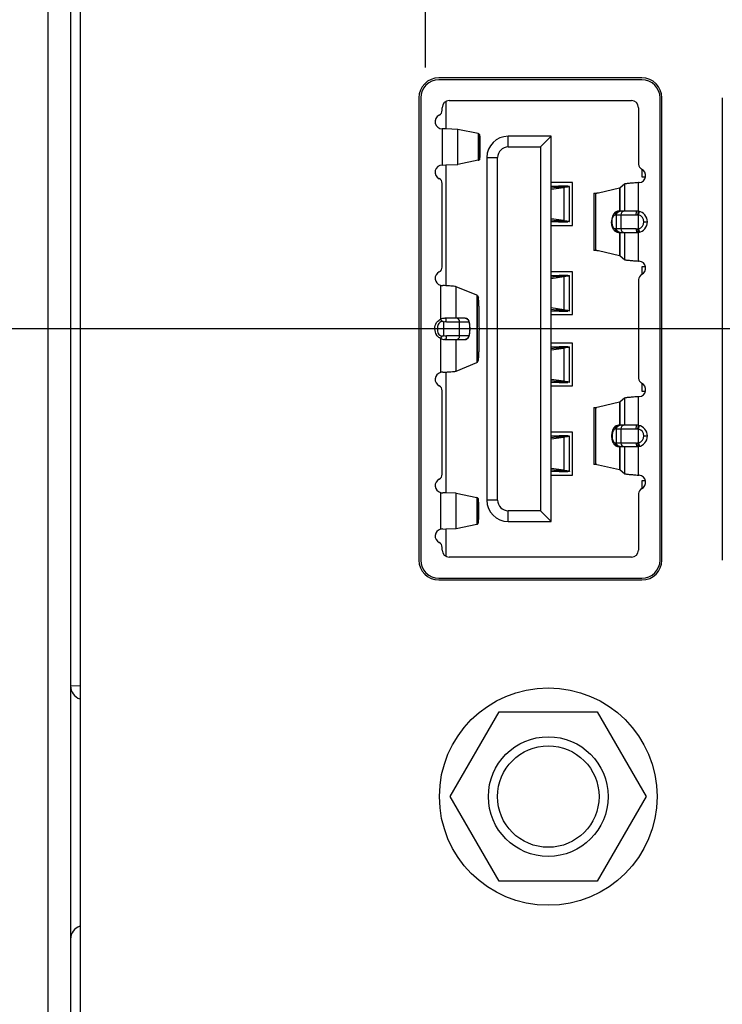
# Model space of a CAD drawing. Header units: inches. Extents: x 0 to 34, y 0 to 22.
# Tile 20 of 121: x 15.5 to 16.3, y 8.4 to 9.5. Entities that reach past the tile are written whole.
import ezdxf

# ---------------------------------------------------------------- set-up
doc = ezdxf.new("R2010")
doc.units = ezdxf.units.IN
doc.header["$LTSCALE"] = 1.87
doc.header["$MEASUREMENT"] = 0
doc.layers.get('0').update_dxf_attribs({"linetype": 'CONTINUOUS'})
doc.layers.add('DIMENSIONS', color=7, linetype='CONTINUOUS')
doc.styles.get("Standard").update_dxf_attribs({"font": 'txt', "width": 0.8})
doc.dimstyles.new('DIMSTYLE_1', dxfattribs={"dimtxt": 0.125, "dimasz": 0.18, "dimexe": 0.125, "dimexo": 0.0625, "dimgap": 0.0625, "dimtad": 0, "dimtih": 1, "dimtoh": 1, "dimdec": 3, "dimzin": 4, "dimdsep": 46, "dimtxsty": 'STANDARD', "dimblk": '_FILLED', "dimblk1": '_FILLED', "dimblk2": '_FILLED', "dimcen": 0.09, "dimadec": 0, "dimazin": 0, "dimtp": 0.001, "dimtm": 0.001, "dimtfac": 1, "dimtdec": 3, "dimtofl": 0, "dimtmove": 0, "dimatfit": 3, "dimldrblk": '_FILLED', "dimfxl": 1, "dimtolj": 1, "dimtzin": 4, "dimarcsym": 0})

# ---------------------------------------------------------------- blocks, each defined once
blk = doc.blocks.new('_FILLED')
at = {"color": 0, "linetype": 'BYBLOCK'}
blk.add_solid([(0, 0), (-1, 0.1736), (-1, -0.1736)], dxfattribs=at)
blk = doc.blocks.new('*D15')
at = {"layer": 'DIMENSIONS', "color": 2, "linetype": 'CONTINUOUS'}
for p, q in [((16.9737, 10.3833), (14.8136, 10.3833)), ((14.9386, 10.3833), (14.9386, 10.0567)), ((14.9386, 9.1833), (14.9386, 9.6192)), ((16.9897, 9.1833), (14.8136, 9.1833))]:
    blk.add_line(p, q, dxfattribs=at)
at = {"layer": 'DIMENSIONS', "color": 2, "linetype": 'CONTINUOUS', "xscale": 0.18, "yscale": 0.18, "zscale": 0.18}
for p, rotation in [((14.9386, 10.3833), 90), ((14.9386, 9.1833), 270)]:
    blk.add_blockref('_FILLED', p, dxfattribs=dict(at, rotation=rotation))
at = {"layer": 'DIMENSIONS', "color": 2, "linetype": 'CONTINUOUS', "insert": (14.8386, 9.9942), "char_height": 0.125, "width": 0.7, "attachment_point": 2, "line_spacing_factor": 0.9}
blk.add_mtext('1.200\\P[30.48]', dxfattribs=at)
blk = doc.blocks.new('*D16')
at = {"layer": 'DIMENSIONS', "color": 2, "linetype": 'CONTINUOUS'}
for p, q in [((16.9737, 9.1833), (14.8136, 9.1833)), ((14.9386, 9.1833), (14.9386, 8.6159)), ((14.9386, 7.7985), (14.9386, 8.1784)), ((16.9737, 7.7985), (14.8136, 7.7985))]:
    blk.add_line(p, q, dxfattribs=at)
at = {"layer": 'DIMENSIONS', "color": 2, "linetype": 'CONTINUOUS', "xscale": 0.18, "yscale": 0.18, "zscale": 0.18}
for p, rotation in [((14.9386, 9.1833), 90), ((14.9386, 7.7985), 270)]:
    blk.add_blockref('_FILLED', p, dxfattribs=dict(at, rotation=rotation))
at = {"layer": 'DIMENSIONS', "color": 2, "linetype": 'CONTINUOUS', "insert": (14.8386, 8.5534), "char_height": 0.125, "width": 0.7, "attachment_point": 2, "line_spacing_factor": 0.9}
blk.add_mtext('1.385\\P[35.18]', dxfattribs=at)

msp = doc.modelspace()

# ---------------------------------------------------------------- linework, layer by layer
at = {"color": 7, "linetype": 'CONTINUOUS'}
for p, q in [((15.5634, 10.595), (15.5634, 5.1091)), ((15.5886, 10.595), (15.5886, 5.1091)), ((15.5991, 10.595), (15.5991, 5.109)), ((16.2187, 9.4603), (15.9947, 9.4603)), ((16.2187, 9.4583), (15.9947, 9.4583)), ((15.9727, 9.4383), (15.9727, 8.9283)), ((15.9747, 9.4383), (15.9747, 8.9283)), ((16.0024, 9.4341), (16.0024, 9.404)), ((16.0063, 9.4353), (16.2071, 9.4353)), ((16.2387, 8.9283), (16.2387, 9.4383)), ((16.2407, 8.9283), (16.2407, 9.4383)), ((16.3074, 9.4383), (16.3074, 8.9283)), ((15.9985, 9.4245), (15.9985, 9.4274)), ((16.215, 9.4274), (16.215, 9.3651)), ((15.9985, 9.4041), (15.9985, 9.3641)), ((16.0024, 9.404), (15.9985, 9.4041)), ((16.0158, 9.4034), (16.0024, 9.404)), ((16.0158, 9.3648), (16.0158, 9.4034)), ((16.0382, 9.3988), (16.0158, 9.4034)), ((16.0382, 9.3988), (16.0382, 9.3694)), ((16.0388, 9.3987), (16.0382, 9.3988)), ((16.0388, 9.3696), (16.0388, 9.3987)), ((16.0399, 9.3973), (16.0388, 9.3987)), ((16.0713, 9.3841), (16.0713, 9.3959)), ((16.1185, 9.3959), (16.0713, 9.3959)), ((16.1067, 9.3841), (16.1185, 9.3959)), ((16.1185, 8.9707), (16.1185, 9.3959)), ((16.0713, 9.3841), (16.1067, 9.3841)), ((16.1067, 9.3841), (16.1067, 8.9826)), ((16.0382, 9.3694), (16.0158, 9.3648)), ((16.0382, 9.3694), (16.0388, 9.3696)), ((16.0399, 9.371), (16.0388, 9.3696)), ((16.0477, 9.3723), (16.0477, 8.9944)), ((16.0477, 9.3723), (16.0595, 9.3723)), ((16.0595, 8.9944), (16.0595, 9.3723)), ((15.9985, 9.3641), (16.0024, 9.3642)), ((16.0024, 9.3642), (16.0158, 9.3648)), ((16.0024, 9.3642), (16.0024, 9.231)), ((16.2189, 9.3507), (16.2189, 9.3593)), ((15.9985, 9.2516), (15.9985, 9.3438)), ((16.1422, 9.3448), (16.1185, 9.3448)), ((16.1422, 9.2975), (16.1422, 9.3448)), ((16.215, 9.3131), (16.215, 9.3448)), ((16.2157, 9.3448), (16.215, 9.3448)), ((16.2225, 9.3507), (16.2189, 9.3507)), ((16.1185, 9.3408), (16.1362, 9.3408)), ((16.1185, 9.3375), (16.1325, 9.3394)), ((16.1241, 9.3394), (16.1185, 9.3386)), ((16.1325, 9.3394), (16.1241, 9.3394)), ((16.1275, 9.3408), (16.1275, 9.34)), ((16.1369, 9.3408), (16.1275, 9.3408)), ((16.1289, 9.3406), (16.1275, 9.3408)), ((16.1286, 9.3404), (16.1289, 9.3406)), ((16.1384, 9.3404), (16.1286, 9.3404)), ((16.1325, 9.3394), (16.1325, 9.3029)), ((16.1369, 9.3408), (16.1362, 9.3408)), ((16.1369, 9.3408), (16.1387, 9.3406)), ((16.1387, 9.3406), (16.1384, 9.3404)), ((16.1387, 9.3017), (16.1387, 9.3406)), ((16.1655, 9.333), (16.1655, 9.27)), ((16.1655, 9.333), (16.1689, 9.333)), ((16.168, 9.27), (16.168, 9.333)), ((16.1709, 9.3332), (16.1689, 9.333)), ((16.1939, 9.3385), (16.1709, 9.3332)), ((16.1948, 9.3389), (16.1939, 9.3385)), ((16.1939, 9.3385), (16.1939, 9.3133)), ((16.1994, 9.343), (16.1948, 9.3389)), ((16.1948, 9.3133), (16.1948, 9.3389)), ((16.1994, 9.343), (16.1994, 9.3133)), ((16.213, 9.3133), (16.1929, 9.3133)), ((16.2142, 9.3092), (16.2149, 9.3128)), ((16.2149, 9.3128), (16.215, 9.3131)), ((16.215, 9.3091), (16.216, 9.3129)), ((16.1325, 9.3029), (16.1185, 9.3048)), ((16.1185, 9.3037), (16.1241, 9.3029)), ((16.1362, 9.3015), (16.1185, 9.3015)), ((16.1241, 9.3029), (16.1325, 9.3029)), ((16.1275, 9.3023), (16.1275, 9.3015)), ((16.1275, 9.3015), (16.1289, 9.3017)), ((16.1275, 9.3015), (16.1369, 9.3015)), ((16.1387, 9.3017), (16.1369, 9.3015)), ((16.1858, 9.3015), (16.1853, 9.3015)), ((16.1857, 9.2978), (16.1853, 9.3015)), ((16.1895, 9.3093), (16.2125, 9.3093)), ((16.1904, 9.3093), (16.1904, 9.2936)), ((16.1908, 9.2936), (16.1908, 9.3093)), ((16.1955, 9.3093), (16.1955, 9.2936)), ((16.2125, 9.3093), (16.2142, 9.3092)), ((16.215, 9.2938), (16.215, 9.3091)), ((16.2209, 9.3015), (16.2248, 9.3015)), ((16.1185, 9.2975), (16.1422, 9.2975)), ((16.2125, 9.2936), (16.1895, 9.2936)), ((16.193, 9.2896), (16.213, 9.2896)), ((16.1939, 9.2896), (16.1939, 9.2644)), ((16.1948, 9.264), (16.1948, 9.2896)), ((16.1994, 9.2896), (16.1994, 9.2599)), ((16.2147, 9.2909), (16.2142, 9.2937)), ((16.215, 9.2898), (16.2147, 9.2909)), ((16.215, 9.2938), (16.216, 9.29)), ((16.215, 9.2581), (16.215, 9.2898)), ((16.1689, 9.27), (16.1655, 9.27)), ((16.1689, 9.27), (16.1709, 9.2697)), ((16.1709, 9.2697), (16.1939, 9.2644)), ((16.1939, 9.2644), (16.1948, 9.264)), ((16.1948, 9.264), (16.1994, 9.2599)), ((16.215, 9.2581), (16.2157, 9.2581)), ((16.1422, 9.2463), (16.1185, 9.2463)), ((16.1422, 9.1991), (16.1422, 9.2463)), ((16.2189, 9.2436), (16.2189, 9.2522)), ((16.2189, 9.2522), (16.2225, 9.2522)), ((16.1185, 9.2424), (16.1362, 9.2424)), ((16.1185, 9.239), (16.1325, 9.241)), ((16.1241, 9.241), (16.1185, 9.2402)), ((16.1325, 9.241), (16.1241, 9.241)), ((16.1268, 9.2424), (16.1275, 9.2424)), ((16.1275, 9.2424), (16.1275, 9.2416)), ((16.1369, 9.2424), (16.1275, 9.2424)), ((16.1289, 9.2422), (16.1275, 9.2424)), ((16.1286, 9.2419), (16.1289, 9.2422)), ((16.1384, 9.2419), (16.1286, 9.2419)), ((16.1325, 9.241), (16.1325, 9.2045)), ((16.1369, 9.2424), (16.1362, 9.2424)), ((16.1369, 9.2424), (16.1387, 9.2422)), ((16.1387, 9.2422), (16.1384, 9.2419)), ((16.1387, 9.2033), (16.1387, 9.2422)), ((16.215, 9.2378), (16.215, 9.1289)), ((15.9965, 9.2315), (15.9965, 9.1939)), ((16.0138, 9.1952), (16.0138, 9.2299)), ((16.0367, 9.2206), (16.0138, 9.2299)), ((16.0367, 9.2206), (16.0367, 9.1461)), ((16.0373, 9.2202), (16.0367, 9.2206)), ((16.0373, 9.1465), (16.0373, 9.2202)), ((16.0373, 9.2202), (16.0383, 9.2178)), ((16.1325, 9.2045), (16.1185, 9.2064)), ((16.1185, 9.2052), (16.1241, 9.2045)), ((16.1362, 9.203), (16.1185, 9.203)), ((16.1241, 9.2045), (16.1325, 9.2045)), ((16.1275, 9.203), (16.1268, 9.203)), ((16.1275, 9.2038), (16.1275, 9.203)), ((16.1275, 9.203), (16.1289, 9.2033)), ((16.1275, 9.203), (16.1369, 9.203)), ((16.1387, 9.2033), (16.1369, 9.203)), ((15.9955, 9.1933), (15.9965, 9.1939)), ((16.001, 9.1951), (16.0018, 9.1952)), ((16.0236, 9.1952), (16.0018, 9.1952)), ((16.0236, 9.1952), (16.0252, 9.1948)), ((16.0256, 9.1947), (16.0236, 9.1951)), ((16.1185, 9.1991), (16.1422, 9.1991)), ((15.9932, 9.1833), (15.99, 9.1833)), ((15.9999, 9.1908), (15.9999, 9.1759)), ((16.003, 9.1912), (16.0275, 9.1912)), ((16.0177, 9.1755), (16.0177, 9.1912)), ((16.0292, 9.1833), (16.029, 9.1873)), ((16.029, 9.1789), (16.0292, 9.1833)), ((16.0291, 9.1833), (16.0292, 9.1833)), ((15.9965, 9.1728), (15.9955, 9.1734)), ((15.9965, 9.1728), (15.9965, 9.1352)), ((16.0018, 9.1715), (16.001, 9.1716)), ((16.0018, 9.1715), (16.0236, 9.1715)), ((16.0275, 9.1755), (16.003, 9.1755)), ((16.0138, 9.1368), (16.0138, 9.1715)), ((16.0237, 9.1715), (16.0236, 9.1715)), ((16.0285, 9.1763), (16.029, 9.1789)), ((16.1422, 9.1676), (16.1185, 9.1676)), ((16.1185, 9.1637), (16.1362, 9.1637)), ((16.1185, 9.1603), (16.1325, 9.1622)), ((16.1241, 9.1622), (16.1185, 9.1615)), ((16.1325, 9.1622), (16.1241, 9.1622)), ((16.1268, 9.1637), (16.1275, 9.1637)), ((16.1275, 9.1637), (16.1275, 9.1629)), ((16.1369, 9.1637), (16.1275, 9.1637)), ((16.1289, 9.1634), (16.1275, 9.1637)), ((16.1286, 9.1632), (16.1289, 9.1634)), ((16.1384, 9.1632), (16.1286, 9.1632)), ((16.1325, 9.1622), (16.1325, 9.1257)), ((16.1369, 9.1637), (16.1362, 9.1637)), ((16.1369, 9.1637), (16.1387, 9.1634)), ((16.1387, 9.1634), (16.1384, 9.1632)), ((16.1387, 9.1245), (16.1387, 9.1634)), ((16.1422, 9.1204), (16.1422, 9.1676)), ((16.0373, 9.1465), (16.0383, 9.1489)), ((16.0138, 9.1368), (16.0367, 9.1461)), ((16.0367, 9.1461), (16.0373, 9.1465)), ((16.0024, 9.1357), (16.0024, 9.0025)), ((16.1325, 9.1257), (16.1185, 9.1276)), ((16.1185, 9.1265), (16.1241, 9.1257)), ((16.1362, 9.1243), (16.1185, 9.1243)), ((16.1185, 9.1204), (16.1422, 9.1204)), ((16.1241, 9.1257), (16.1325, 9.1257)), ((16.1275, 9.1243), (16.1268, 9.1243)), ((16.1275, 9.1251), (16.1275, 9.1243)), ((16.1275, 9.1243), (16.1289, 9.1245)), ((16.1275, 9.1243), (16.1369, 9.1243)), ((16.1387, 9.1245), (16.1369, 9.1243)), ((16.2189, 9.1144), (16.2189, 9.1231)), ((15.9985, 9.0229), (15.9985, 9.1151)), ((16.1994, 9.1068), (16.1948, 9.1027)), ((16.1994, 9.1068), (16.1994, 9.077)), ((16.215, 9.0769), (16.215, 9.1085)), ((16.2157, 9.1085), (16.215, 9.1085)), ((16.2225, 9.1144), (16.2189, 9.1144)), ((16.1655, 9.0967), (16.1655, 9.0337)), ((16.1655, 9.0967), (16.1689, 9.0967)), ((16.168, 9.0337), (16.168, 9.0967)), ((16.1709, 9.097), (16.1689, 9.0967)), ((16.1939, 9.1023), (16.1709, 9.097)), ((16.1948, 9.1027), (16.1939, 9.1023)), ((16.1939, 9.1023), (16.1939, 9.077)), ((16.1948, 9.077), (16.1948, 9.1027)), ((16.1895, 9.0731), (16.2125, 9.0731)), ((16.1904, 9.0731), (16.1904, 9.0574)), ((16.1908, 9.0574), (16.1908, 9.0731)), ((16.213, 9.077), (16.1929, 9.077)), ((16.1955, 9.0731), (16.1955, 9.0574)), ((16.2125, 9.0731), (16.2142, 9.073)), ((16.2142, 9.073), (16.2149, 9.0766)), ((16.2149, 9.0766), (16.215, 9.0769)), ((16.215, 9.0729), (16.216, 9.0767)), ((16.215, 9.0576), (16.215, 9.0729)), ((16.1422, 9.0692), (16.1185, 9.0692)), ((16.1185, 9.0652), (16.1362, 9.0652)), ((16.1185, 9.0619), (16.1325, 9.0638)), ((16.1241, 9.0638), (16.1185, 9.063)), ((16.1325, 9.0638), (16.1241, 9.0638)), ((16.1268, 9.0652), (16.1275, 9.0652)), ((16.1275, 9.0652), (16.1275, 9.0644)), ((16.1369, 9.0652), (16.1275, 9.0652)), ((16.1289, 9.065), (16.1275, 9.0652)), ((16.1286, 9.0648), (16.1289, 9.065)), ((16.1384, 9.0648), (16.1286, 9.0648)), ((16.1325, 9.0638), (16.1325, 9.0273)), ((16.1369, 9.0652), (16.1362, 9.0652)), ((16.1369, 9.0652), (16.1387, 9.065)), ((16.1387, 9.065), (16.1384, 9.0648)), ((16.1387, 9.0261), (16.1387, 9.065)), ((16.1422, 9.0219), (16.1422, 9.0692)), ((16.1858, 9.0652), (16.1853, 9.0652)), ((16.1853, 9.0652), (16.1857, 9.0614)), ((16.2209, 9.0652), (16.2248, 9.0652)), ((16.2125, 9.0574), (16.1895, 9.0574)), ((16.193, 9.0534), (16.213, 9.0534)), ((16.1939, 9.0534), (16.1939, 9.0282)), ((16.1948, 9.0277), (16.1948, 9.0534)), ((16.1994, 9.0534), (16.1994, 9.0236)), ((16.2147, 9.0547), (16.2142, 9.0575)), ((16.215, 9.0536), (16.2147, 9.0547)), ((16.215, 9.0576), (16.216, 9.0538)), ((16.215, 9.0219), (16.215, 9.0536)), ((16.1325, 9.0273), (16.1185, 9.0292)), ((16.1689, 9.0337), (16.1655, 9.0337)), ((16.1689, 9.0337), (16.1709, 9.0335)), ((16.1709, 9.0335), (16.1939, 9.0282)), ((16.1185, 9.0281), (16.1241, 9.0273)), ((16.1362, 9.0259), (16.1185, 9.0259)), ((16.1185, 9.0219), (16.1422, 9.0219)), ((16.1241, 9.0273), (16.1325, 9.0273)), ((16.1275, 9.0259), (16.1268, 9.0259)), ((16.1275, 9.0267), (16.1275, 9.0259)), ((16.1275, 9.0259), (16.1289, 9.0261)), ((16.1275, 9.0259), (16.1369, 9.0259)), ((16.1387, 9.0261), (16.1369, 9.0259)), ((16.1939, 9.0282), (16.1948, 9.0277)), ((16.1948, 9.0277), (16.1994, 9.0236)), ((16.215, 9.0219), (16.2157, 9.0219)), ((16.2189, 9.0073), (16.2189, 9.016)), ((16.2189, 9.016), (16.2225, 9.016)), ((15.9965, 9.0028), (15.9965, 8.9623)), ((16.0025, 9.0025), (15.9992, 9.0026)), ((16.0138, 9.0019), (16.0025, 9.0025)), ((16.0138, 8.9632), (16.0138, 9.0019)), ((16.0138, 9.0019), (16.0367, 8.9972)), ((16.0367, 8.9972), (16.0367, 8.9679)), ((16.0373, 8.9971), (16.0367, 8.9972)), ((16.0373, 8.968), (16.0373, 8.9971)), ((16.0373, 8.9971), (16.0384, 8.9957)), ((16.215, 9.0016), (16.215, 8.9393)), ((16.0595, 8.9944), (16.0477, 8.9944)), ((16.0713, 8.9707), (16.0713, 8.9826)), ((16.1067, 8.9826), (16.0713, 8.9826)), ((16.1185, 8.9707), (16.1067, 8.9826)), ((16.0138, 8.9632), (16.0367, 8.9679)), ((16.0367, 8.9679), (16.0373, 8.968)), ((16.0373, 8.968), (16.0384, 8.9694)), ((16.0713, 8.9707), (16.1185, 8.9707)), ((15.9992, 8.9625), (16.0025, 8.9626)), ((16.0024, 8.9626), (16.0024, 8.9326)), ((16.0025, 8.9626), (16.0138, 8.9632)), ((15.9985, 8.9393), (15.9985, 8.9422)), ((16.2071, 8.9314), (16.0063, 8.9314)), ((15.9947, 8.9083), (16.2187, 8.9083)), ((15.9947, 8.9063), (16.2187, 8.9063)), ((15.5991, 8.7892), (15.5886, 8.7893)), ((16.0074, 8.6673), (16.0614, 8.7608)), ((16.0614, 8.7608), (16.1694, 8.7608)), ((16.1694, 8.7608), (16.2233, 8.6673)), ((16.0614, 8.5738), (16.0074, 8.6673)), ((16.2233, 8.6673), (16.1694, 8.5738)), ((16.1694, 8.5738), (16.0614, 8.5738))]:
    msp.add_line(p, q, dxfattribs=at)
at = {"color": 40, "linetype": 'CONTINUOUS'}
msp.add_line((15.9801, 9.4718), (15.9801, 9.5515), dxfattribs=at)
at = {"color": 7, "linetype": 'CONTINUOUS'}
for radius in [0.12, 0.066, 0.056]:
    msp.add_circle((16.1154, 8.6673), radius, dxfattribs=at)
for centre, radius, start, end in [((15.9947, 9.4383), 0.022, 90, 180), ((15.9947, 9.4383), 0.02, 90, 180), ((16.2187, 9.4383), 0.022, 0, 90), ((16.2187, 9.4383), 0.02, 0, 90), ((16.0063, 9.4274), 0.00787, 90, 180), ((16.2071, 9.4274), 0.00787, 0, 90), ((15.9925, 9.4245), 0.00591, 295.3769, 360), ((15.9985, 9.412), 0.00787, 115.3769, 270), ((16.0713, 9.3723), 0.0236, 90, 180), ((16.0713, 9.3723), 0.0118, 90, 180), ((15.9985, 9.3562), 0.00787, 90, 244.6231), ((16.2209, 9.3651), 0.00591, 180, 244.6231), ((16.215, 9.3526), 0.00787, 275.073, 64.6231), ((15.9925, 9.3438), 0.00591, 360, 64.6231), ((16.1268, 9.3038), 0.037, 88.8619, 89.9999), ((16.1943, 9.3057), 0.00806, 137.4699, 141.8651), ((16.213, 9.3014), 0.0118, 80.4144, 89.9918), ((16.213, 9.3015), 0.0118, 279.5937, 80.4063), ((16.1268, 9.3385), 0.037, 270.0001, 271.1381), ((16.1362, 9.3385), 0.037, 270.0001, 271.1381), ((16.2126, 9.2973), 0.012, 78.3378, 82.2997), ((16.213, 9.3015), 0.00787, 284.4775, 75.5225), ((16.1946, 9.2975), 0.00839, 216.5496, 219.9843), ((16.1941, 9.2971), 0.00782, 219.9578, 227.0518), ((16.2125, 9.3058), 0.0122, 269.9906, 277.6895), ((16.213, 9.3015), 0.0118, 270.0084, 279.5857), ((16.2126, 9.3056), 0.012, 277.7004, 281.6622), ((16.215, 9.2503), 0.00787, 295.3769, 84.927), ((15.9985, 9.2391), 0.00787, 115.3769, 255.5225), ((15.9925, 9.2516), 0.00591, 295.3769, 360), ((16.2209, 9.2378), 0.00591, 115.3769, 180), ((15.9997, 9.2517), 0.0205, 260.9418, 268.694), ((15.9333, 8.1524), 1.0808, 86.3324, 86.503), ((16.1362, 9.2401), 0.037, 270.0001, 271.1381), ((16.0018, 9.1833), 0.0118, 94.1421, 116.865), ((16.0018, 9.1833), 0.0118, 179.9674, 214.9453), ((16.0018, 9.1834), 0.0118, 243.1587, 265.8671), ((15.9985, 9.1276), 0.00787, 104.4775, 244.6231), ((15.9997, 9.115), 0.0205, 91.306, 99.0582), ((15.9333, 10.2143), 1.0808, 273.497, 273.6676), ((16.2209, 9.1289), 0.00591, 180, 244.6231), ((15.9925, 9.1151), 0.00591, 0, 64.6231), ((16.1362, 9.1613), 0.037, 270.0001, 271.1381), ((16.215, 9.1164), 0.00787, 275.073, 64.6231), ((16.1943, 9.0695), 0.00805, 137.146, 141.6382), ((16.213, 9.0652), 0.0118, 80.4144, 89.9918), ((16.2126, 9.0611), 0.012, 78.3378, 82.2997), ((16.213, 9.0652), 0.0118, 279.5937, 80.4063), ((16.213, 9.0652), 0.00787, 284.4775, 75.5225), ((16.1946, 9.0612), 0.00837, 216.6192, 220.0995), ((16.2125, 9.0696), 0.0122, 269.9906, 277.6895), ((16.213, 9.0653), 0.0118, 270.0084, 279.5857), ((16.2126, 9.0694), 0.012, 277.7004, 281.6622), ((15.9985, 9.0104), 0.00787, 115.3769, 255.5225), ((15.9925, 9.0229), 0.00591, 295.3769, 0), ((16.1362, 9.0629), 0.037, 270.0001, 271.1381), ((16.215, 9.0141), 0.00787, 295.3769, 84.927), ((16.2209, 9.0016), 0.00591, 115.3769, 180), ((15.9997, 9.023), 0.0205, 260.9418, 268.694), ((16.0713, 8.9944), 0.0236, 180, 270), ((16.0713, 8.9944), 0.0118, 180, 270), ((15.9985, 8.9547), 0.00787, 104.4775, 244.6231), ((15.9997, 8.9421), 0.0205, 91.306, 99.0582), ((15.9925, 8.9422), 0.00591, 0, 64.6231), ((16.0063, 8.9393), 0.00787, 180, 270), ((16.2071, 8.9393), 0.00787, 270, 360), ((15.9947, 8.9283), 0.022, 180, 270), ((15.9947, 8.9283), 0.02, 180, 270), ((16.2187, 8.9283), 0.022, 270, 360), ((16.2187, 8.9283), 0.02, 270, 360), ((15.6036, 8.7893), 0.015, 180, 251.5276), ((15.6036, 8.51), 0.015, 108.4724, 180)]:
    msp.add_arc(centre, radius, start, end, dxfattribs=at)
for points, knots in [([(16.0404, 9.3841), (16.0404, 9.3858), (16.0404, 9.3882), (16.0403, 9.3912), (16.0403, 9.3931), (16.0402, 9.3948), (16.0401, 9.396), (16.04, 9.3968), (16.04, 9.3972), (16.0399, 9.3973)], [0, 0, 0, 0, 0.372434, 0.541643, 0.691194, 0.81575, 0.910719, 0.972766, 1, 1, 1, 1]), ([(16.0399, 9.371), (16.04, 9.371), (16.04, 9.3715), (16.0401, 9.3722), (16.0402, 9.3735), (16.0403, 9.3751), (16.0403, 9.3771), (16.0404, 9.3801), (16.0404, 9.3825), (16.0404, 9.3841)], [0, 0, 0, 0, 0.027234, 0.089281, 0.18425, 0.308806, 0.458358, 0.627567, 1, 1, 1, 1]), ([(16.215, 9.3447), (16.2131, 9.3446), (16.2096, 9.3443), (16.2055, 9.344), (16.2027, 9.3437), (16.2012, 9.3435), (16.2001, 9.3433), (16.1995, 9.3432), (16.1994, 9.343)], [0, 0, 0, 0, 0.355399, 0.664879, 0.789681, 0.888905, 0.959573, 1, 1, 1, 1]), ([(16.1241, 9.3394), (16.1251, 9.3395), (16.1266, 9.3398), (16.1281, 9.3401), (16.1286, 9.3404)], [0, 0, 0, 0, 0.644279, 1, 1, 1, 1]), ([(16.1384, 9.3404), (16.1377, 9.3401), (16.1357, 9.3398), (16.1338, 9.3395), (16.1325, 9.3394)], [0, 0, 0, 0, 0.35334, 1, 1, 1, 1]), ([(16.1929, 9.3133), (16.1921, 9.3133), (16.1904, 9.3128), (16.189, 9.3118), (16.1884, 9.3111)], [0, 0, 0, 0, 0.502838, 1, 1, 1, 1]), ([(16.1895, 9.3093), (16.1895, 9.3103), (16.1901, 9.3123), (16.192, 9.3133), (16.1929, 9.3133)], [0, 0, 0, 0, 0.521478, 1, 1, 1, 1]), ([(16.1939, 9.3133), (16.193, 9.3133), (16.1911, 9.3123), (16.1904, 9.3103), (16.1904, 9.3093)], [0, 0, 0, 0, 0.477931, 1, 1, 1, 1]), ([(16.1908, 9.3093), (16.1908, 9.3103), (16.1917, 9.3124), (16.1938, 9.3133), (16.1948, 9.3133)], [0, 0, 0, 0, 0.501189, 1, 1, 1, 1]), ([(16.1994, 9.3133), (16.1984, 9.3133), (16.1963, 9.3124), (16.1955, 9.3103), (16.1955, 9.3093)], [0, 0, 0, 0, 0.498677, 1, 1, 1, 1]), ([(16.2125, 9.3093), (16.2125, 9.3098), (16.2125, 9.3107), (16.2126, 9.312), (16.2128, 9.3127), (16.2129, 9.3133), (16.213, 9.3133)], [0, 0, 0, 0, 0.361343, 0.695161, 0.917618, 1, 1, 1, 1]), ([(16.1289, 9.3017), (16.1289, 9.3017), (16.1288, 9.3018), (16.1284, 9.302), (16.1275, 9.3023), (16.126, 9.3026), (16.1248, 9.3028), (16.1241, 9.3029)], [0, 0, 0, 0, 0.025641, 0.077978, 0.270897, 0.57987, 1, 1, 1, 1]), ([(16.1325, 9.3029), (16.1335, 9.3028), (16.1351, 9.3026), (16.137, 9.3023), (16.1379, 9.302), (16.1383, 9.3019), (16.1386, 9.3018), (16.1387, 9.3017), (16.1387, 9.3017)], [0, 0, 0, 0, 0.478989, 0.777561, 0.871807, 0.936223, 0.979294, 1, 1, 1, 1]), ([(16.1861, 9.3068), (16.1859, 9.3064), (16.1855, 9.3046), (16.1853, 9.3028), (16.1853, 9.3015)], [0, 0, 0, 0, 0.241903, 1, 1, 1, 1]), ([(16.1858, 9.3015), (16.1858, 9.3025), (16.186, 9.3044), (16.1867, 9.3072), (16.1883, 9.3093), (16.1895, 9.3093)], [0, 0, 0, 0, 0.329659, 0.620325, 1, 1, 1, 1]), ([(16.1895, 9.2936), (16.189, 9.2936), (16.1881, 9.294), (16.1874, 9.2949), (16.1866, 9.2963), (16.186, 9.2985), (16.1858, 9.3004), (16.1858, 9.3015)], [0, 0, 0, 0, 0.163896, 0.267839, 0.3892, 0.67593, 1, 1, 1, 1]), ([(16.188, 9.3107), (16.1878, 9.3104), (16.1869, 9.3092), (16.1864, 9.3078), (16.1861, 9.3068)], [0, 0, 0, 0, 0.242377, 1, 1, 1, 1]), ([(16.1878, 9.2925), (16.1876, 9.2928), (16.1865, 9.2945), (16.1859, 9.2963), (16.1857, 9.2978)], [0, 0, 0, 0, 0.238162, 1, 1, 1, 1]), ([(16.193, 9.2896), (16.1922, 9.2896), (16.1906, 9.29), (16.1894, 9.2909), (16.1888, 9.2914)], [0, 0, 0, 0, 0.504482, 1, 1, 1, 1]), ([(16.193, 9.2896), (16.1921, 9.2896), (16.1901, 9.2906), (16.1895, 9.2926), (16.1895, 9.2936)], [0, 0, 0, 0, 0.477931, 1, 1, 1, 1]), ([(16.1904, 9.2936), (16.1904, 9.2926), (16.1911, 9.2906), (16.193, 9.2896), (16.1939, 9.2896)], [0, 0, 0, 0, 0.521802, 1, 1, 1, 1]), ([(16.1948, 9.2896), (16.1938, 9.2896), (16.1917, 9.2905), (16.1908, 9.2926), (16.1908, 9.2936)], [0, 0, 0, 0, 0.498545, 1, 1, 1, 1]), ([(16.1955, 9.2936), (16.1955, 9.2926), (16.1963, 9.2905), (16.1984, 9.2896), (16.1994, 9.2896)], [0, 0, 0, 0, 0.501189, 1, 1, 1, 1]), ([(16.2125, 9.2936), (16.2125, 9.2931), (16.2125, 9.2922), (16.2126, 9.2909), (16.2128, 9.2902), (16.2129, 9.2896), (16.213, 9.2896)], [0, 0, 0, 0, 0.361343, 0.695161, 0.917618, 1, 1, 1, 1]), ([(16.1994, 9.2599), (16.1995, 9.2598), (16.2001, 9.2596), (16.2012, 9.2594), (16.2027, 9.2592), (16.2055, 9.2589), (16.2096, 9.2586), (16.2131, 9.2583), (16.215, 9.2582)], [0, 0, 0, 0, 0.040429, 0.1111, 0.210327, 0.33513, 0.64461, 1, 1, 1, 1]), ([(16.1241, 9.241), (16.1251, 9.2411), (16.1266, 9.2414), (16.1281, 9.2417), (16.1286, 9.2419)], [0, 0, 0, 0, 0.644279, 1, 1, 1, 1]), ([(16.1384, 9.2419), (16.1377, 9.2417), (16.1357, 9.2414), (16.1338, 9.2411), (16.1325, 9.241)], [0, 0, 0, 0, 0.353341, 1, 1, 1, 1]), ([(16.0138, 9.2299), (16.0133, 9.2301), (16.012, 9.2303), (16.0095, 9.2305), (16.0062, 9.2308), (16.0038, 9.2309), (16.0025, 9.231)], [0, 0, 0, 0, 0.132168, 0.352834, 0.64818, 1, 1, 1, 1]), ([(16.0394, 9.1833), (16.0394, 9.1875), (16.0393, 9.1936), (16.0392, 9.2014), (16.0391, 9.2065), (16.0389, 9.2107), (16.0387, 9.214), (16.0385, 9.2163), (16.0384, 9.2175), (16.0383, 9.2178)], [0, 0, 0, 0, 0.363413, 0.529463, 0.677429, 0.802198, 0.899524, 0.966156, 1, 1, 1, 1]), ([(16.1289, 9.2033), (16.1289, 9.2033), (16.1288, 9.2034), (16.1285, 9.2036), (16.1276, 9.2038), (16.1262, 9.2041), (16.1249, 9.2043), (16.1241, 9.2045)], [0, 0, 0, 0, 0.023866, 0.068593, 0.228323, 0.525453, 1, 1, 1, 1]), ([(16.1325, 9.2045), (16.1335, 9.2043), (16.1351, 9.2041), (16.137, 9.2038), (16.1379, 9.2036), (16.1383, 9.2035), (16.1386, 9.2034), (16.1387, 9.2033), (16.1387, 9.2033)], [0, 0, 0, 0, 0.478989, 0.777561, 0.871807, 0.936223, 0.979294, 1, 1, 1, 1]), ([(15.9981, 9.1915), (15.9972, 9.1914), (15.9956, 9.1905), (15.9935, 9.1877), (15.9932, 9.1851), (15.9932, 9.1833)], [0, 0, 0, 0, 0.250336, 0.501188, 1, 1, 1, 1]), ([(15.9965, 9.1939), (15.9966, 9.1939), (15.9968, 9.1936), (15.9971, 9.1932), (15.9975, 9.1924), (15.9979, 9.1918), (15.9981, 9.1915)], [0, 0, 0, 0, 0.077128, 0.280337, 0.603827, 1, 1, 1, 1]), ([(15.9999, 9.1908), (15.9999, 9.191), (15.9997, 9.1913), (15.999, 9.1916), (15.9984, 9.1916), (15.9981, 9.1915)], [0, 0, 0, 0, 0.250132, 0.500971, 1, 1, 1, 1]), ([(16.003, 9.1912), (16.003, 9.1922), (16.0029, 9.1934), (16.0024, 9.1948), (16.002, 9.1952), (16.0018, 9.1952)], [0, 0, 0, 0, 0.654445, 0.879446, 1, 1, 1, 1]), ([(16.0177, 9.1912), (16.0177, 9.1922), (16.0169, 9.1943), (16.0148, 9.1952), (16.0138, 9.1952)], [0, 0, 0, 0, 0.503772, 1, 1, 1, 1]), ([(16.0252, 9.1948), (16.0259, 9.1945), (16.0271, 9.1934), (16.0275, 9.1919), (16.0275, 9.1912)], [0, 0, 0, 0, 0.512881, 1, 1, 1, 1]), ([(16.0281, 9.1918), (16.0279, 9.1921), (16.0274, 9.1932), (16.0265, 9.1943), (16.0256, 9.1947)], [0, 0, 0, 0, 0.228807, 1, 1, 1, 1]), ([(16.029, 9.1873), (16.029, 9.1877), (16.0288, 9.1892), (16.0285, 9.1908), (16.0281, 9.1918)], [0, 0, 0, 0, 0.276818, 1, 1, 1, 1]), ([(15.9932, 9.1833), (15.9932, 9.1816), (15.9935, 9.1781), (15.9964, 9.1755), (15.9981, 9.1752)], [0, 0, 0, 0, 0.504733, 1, 1, 1, 1]), ([(16.0291, 9.1833), (16.0291, 9.1843), (16.0291, 9.1862), (16.0287, 9.1887), (16.0284, 9.1903), (16.0278, 9.1912), (16.0275, 9.1912)], [0, 0, 0, 0, 0.365605, 0.678198, 0.894877, 1, 1, 1, 1]), ([(16.0275, 9.1755), (16.0278, 9.1755), (16.0284, 9.1764), (16.0287, 9.178), (16.0291, 9.1805), (16.0291, 9.1823), (16.0291, 9.1833)], [0, 0, 0, 0, 0.105123, 0.321802, 0.634395, 1, 1, 1, 1]), ([(16.0383, 9.1489), (16.0384, 9.1492), (16.0385, 9.1504), (16.0387, 9.1526), (16.0389, 9.156), (16.0391, 9.1602), (16.0392, 9.1653), (16.0393, 9.1731), (16.0394, 9.1792), (16.0394, 9.1833)], [0, 0, 0, 0, 0.033843, 0.100476, 0.197802, 0.322571, 0.470537, 0.636587, 1, 1, 1, 1]), ([(15.9981, 9.1752), (15.9979, 9.1748), (15.9975, 9.1743), (15.9971, 9.1735), (15.9968, 9.1731), (15.9966, 9.1728), (15.9965, 9.1728)], [0, 0, 0, 0, 0.396172, 0.719663, 0.922872, 1, 1, 1, 1]), ([(15.9999, 9.1759), (15.9999, 9.1757), (15.9997, 9.1754), (15.999, 9.1751), (15.9984, 9.1751), (15.9981, 9.1752)], [0, 0, 0, 0, 0.250399, 0.501086, 1, 1, 1, 1]), ([(16.003, 9.1755), (16.003, 9.1745), (16.0029, 9.1733), (16.0024, 9.1719), (16.002, 9.1715), (16.0018, 9.1715)], [0, 0, 0, 0, 0.654445, 0.879446, 1, 1, 1, 1]), ([(16.0138, 9.1715), (16.0148, 9.1715), (16.0169, 9.1724), (16.0177, 9.1745), (16.0177, 9.1755)], [0, 0, 0, 0, 0.495962, 1, 1, 1, 1]), ([(16.0237, 9.1715), (16.0244, 9.1715), (16.0257, 9.1719), (16.0276, 9.1735), (16.0282, 9.1753), (16.0285, 9.1763)], [0, 0, 0, 0, 0.281464, 0.544382, 1, 1, 1, 1]), ([(16.0275, 9.1755), (16.0275, 9.1745), (16.0267, 9.1724), (16.0247, 9.1715), (16.0237, 9.1715)], [0, 0, 0, 0, 0.502693, 1, 1, 1, 1]), ([(16.1241, 9.1622), (16.1251, 9.1624), (16.1266, 9.1627), (16.1281, 9.163), (16.1286, 9.1632)], [0, 0, 0, 0, 0.644279, 1, 1, 1, 1]), ([(16.1384, 9.1632), (16.1377, 9.163), (16.1357, 9.1627), (16.1338, 9.1624), (16.1325, 9.1622)], [0, 0, 0, 0, 0.353341, 1, 1, 1, 1]), ([(16.0025, 9.1357), (16.0038, 9.1357), (16.0062, 9.1359), (16.0095, 9.1362), (16.012, 9.1364), (16.0133, 9.1366), (16.0138, 9.1368)], [0, 0, 0, 0, 0.351821, 0.647167, 0.867833, 1, 1, 1, 1]), ([(16.1289, 9.1245), (16.1289, 9.1246), (16.1288, 9.1247), (16.1285, 9.1248), (16.1276, 9.1251), (16.1262, 9.1254), (16.1249, 9.1256), (16.1241, 9.1257)], [0, 0, 0, 0, 0.023866, 0.068593, 0.228323, 0.525453, 1, 1, 1, 1]), ([(16.1325, 9.1257), (16.1335, 9.1256), (16.1351, 9.1254), (16.137, 9.1251), (16.1379, 9.1249), (16.1383, 9.1248), (16.1386, 9.1247), (16.1387, 9.1246), (16.1387, 9.1245)], [0, 0, 0, 0, 0.478989, 0.777561, 0.871807, 0.936223, 0.979294, 1, 1, 1, 1]), ([(16.215, 9.1085), (16.2131, 9.1084), (16.2096, 9.1081), (16.2055, 9.1078), (16.2027, 9.1075), (16.2012, 9.1073), (16.2001, 9.1071), (16.1995, 9.1069), (16.1994, 9.1068)], [0, 0, 0, 0, 0.355399, 0.664879, 0.789681, 0.888905, 0.959573, 1, 1, 1, 1]), ([(16.1895, 9.0731), (16.189, 9.0731), (16.1878, 9.0725), (16.1867, 9.0707), (16.186, 9.0682), (16.1858, 9.0662), (16.1858, 9.0652)], [0, 0, 0, 0, 0.164767, 0.388423, 0.675463, 1, 1, 1, 1]), ([(16.188, 9.0745), (16.1878, 9.0742), (16.187, 9.0731), (16.1864, 9.0717), (16.1861, 9.0707)], [0, 0, 0, 0, 0.242869, 1, 1, 1, 1]), ([(16.1929, 9.077), (16.1921, 9.077), (16.1904, 9.0766), (16.189, 9.0756), (16.1884, 9.0749)], [0, 0, 0, 0, 0.503006, 1, 1, 1, 1]), ([(16.1895, 9.0731), (16.1895, 9.0741), (16.1901, 9.0761), (16.192, 9.077), (16.1929, 9.077)], [0, 0, 0, 0, 0.521508, 1, 1, 1, 1]), ([(16.1939, 9.077), (16.193, 9.077), (16.1911, 9.0761), (16.1904, 9.0741), (16.1904, 9.0731)], [0, 0, 0, 0, 0.477931, 1, 1, 1, 1]), ([(16.1908, 9.0731), (16.1908, 9.0741), (16.1917, 9.0762), (16.1938, 9.077), (16.1948, 9.077)], [0, 0, 0, 0, 0.501189, 1, 1, 1, 1]), ([(16.1994, 9.077), (16.1984, 9.077), (16.1963, 9.0762), (16.1955, 9.0741), (16.1955, 9.0731)], [0, 0, 0, 0, 0.498677, 1, 1, 1, 1]), ([(16.2125, 9.0731), (16.2125, 9.0736), (16.2125, 9.0745), (16.2126, 9.0758), (16.2128, 9.0765), (16.2129, 9.077), (16.213, 9.077)], [0, 0, 0, 0, 0.361343, 0.695161, 0.917618, 1, 1, 1, 1]), ([(16.1241, 9.0638), (16.1251, 9.064), (16.1266, 9.0642), (16.1281, 9.0646), (16.1286, 9.0648)], [0, 0, 0, 0, 0.644279, 1, 1, 1, 1]), ([(16.1384, 9.0648), (16.1377, 9.0645), (16.1357, 9.0642), (16.1338, 9.064), (16.1325, 9.0638)], [0, 0, 0, 0, 0.353341, 1, 1, 1, 1]), ([(16.1861, 9.0707), (16.186, 9.0703), (16.1855, 9.0685), (16.1853, 9.0666), (16.1853, 9.0652)], [0, 0, 0, 0, 0.241415, 1, 1, 1, 1]), ([(16.1857, 9.0614), (16.1858, 9.061), (16.1862, 9.0591), (16.187, 9.0573), (16.1878, 9.0562)], [0, 0, 0, 0, 0.264167, 1, 1, 1, 1]), ([(16.1858, 9.0652), (16.1858, 9.0642), (16.186, 9.0623), (16.1867, 9.0595), (16.1883, 9.0574), (16.1895, 9.0574)], [0, 0, 0, 0, 0.329355, 0.62066, 1, 1, 1, 1]), ([(16.193, 9.0534), (16.1921, 9.0534), (16.1901, 9.0544), (16.1895, 9.0564), (16.1895, 9.0574)], [0, 0, 0, 0, 0.477931, 1, 1, 1, 1]), ([(16.1904, 9.0574), (16.1904, 9.0564), (16.1911, 9.0544), (16.193, 9.0534), (16.1939, 9.0534)], [0, 0, 0, 0, 0.521802, 1, 1, 1, 1]), ([(16.1948, 9.0534), (16.1938, 9.0534), (16.1917, 9.0543), (16.1908, 9.0564), (16.1908, 9.0574)], [0, 0, 0, 0, 0.498545, 1, 1, 1, 1]), ([(16.1955, 9.0574), (16.1955, 9.0564), (16.1963, 9.0543), (16.1984, 9.0534), (16.1994, 9.0534)], [0, 0, 0, 0, 0.501189, 1, 1, 1, 1]), ([(16.2125, 9.0574), (16.2125, 9.0569), (16.2125, 9.056), (16.2126, 9.0547), (16.2128, 9.054), (16.2129, 9.0534), (16.213, 9.0534)], [0, 0, 0, 0, 0.361343, 0.695161, 0.917618, 1, 1, 1, 1]), ([(16.1289, 9.0261), (16.1289, 9.0261), (16.1288, 9.0262), (16.1285, 9.0264), (16.1276, 9.0266), (16.1262, 9.027), (16.1249, 9.0272), (16.1241, 9.0273)], [0, 0, 0, 0, 0.023866, 0.068593, 0.228323, 0.525453, 1, 1, 1, 1]), ([(16.1325, 9.0273), (16.1335, 9.0272), (16.1351, 9.027), (16.137, 9.0267), (16.1379, 9.0265), (16.1383, 9.0263), (16.1386, 9.0262), (16.1387, 9.0262), (16.1387, 9.0261)], [0, 0, 0, 0, 0.478989, 0.777561, 0.871807, 0.936223, 0.979294, 1, 1, 1, 1]), ([(16.1994, 9.0236), (16.1995, 9.0235), (16.2001, 9.0234), (16.2012, 9.0232), (16.2027, 9.023), (16.2055, 9.0227), (16.2096, 9.0224), (16.2131, 9.0221), (16.215, 9.022)], [0, 0, 0, 0, 0.040429, 0.1111, 0.210327, 0.33513, 0.64461, 1, 1, 1, 1]), ([(16.0388, 8.9826), (16.0388, 8.9842), (16.0388, 8.9866), (16.0387, 8.9896), (16.0387, 8.9916), (16.0386, 8.9932), (16.0386, 8.9944), (16.0385, 8.9952), (16.0384, 8.9956), (16.0384, 8.9957)], [0, 0, 0, 0, 0.372434, 0.541643, 0.691194, 0.81575, 0.910719, 0.972766, 1, 1, 1, 1]), ([(16.0384, 8.9694), (16.0384, 8.9695), (16.0385, 8.9699), (16.0386, 8.9707), (16.0386, 8.9719), (16.0387, 8.9735), (16.0387, 8.9755), (16.0388, 8.9785), (16.0388, 8.9809), (16.0388, 8.9826)], [0, 0, 0, 0, 0.027234, 0.089281, 0.18425, 0.308806, 0.458358, 0.627567, 1, 1, 1, 1])]:
    msp.add_open_spline(points, degree=3, knots=knots, dxfattribs=at)
for points in [[(15.9923, 9.1903), (15.9931, 9.1915), (15.9943, 9.1925), (15.9955, 9.1933)], [(15.99, 9.1833), (15.99, 9.1858), (15.9908, 9.1883), (15.9923, 9.1903)], [(16.003, 9.1912), (16.0019, 9.1912), (16.0009, 9.1911), (15.9999, 9.1908)], [(15.9955, 9.1733), (15.9942, 9.1742), (15.993, 9.1753), (15.9921, 9.1766)], [(15.9999, 9.1759), (16.0009, 9.1756), (16.0019, 9.1755), (16.003, 9.1755)], [(16.1881, 9.0558), (16.1888, 9.055), (16.1897, 9.0544), (16.1906, 9.0539)], [(16.1906, 9.0539), (16.1913, 9.0536), (16.1922, 9.0534), (16.193, 9.0534)]]:
    msp.add_open_spline(points, degree=3, dxfattribs=at)

# ---------------------------------------------------------------- dimensions: what is measured, and where the dimension line sits
at = {"layer": 'DIMENSIONS', "color": 2, "linetype": 'CONTINUOUS'}
for base, p1, p2, picture, middle in [((14.9386, 9.1833), (17.0362, 10.3833), (17.0522, 9.1833), '*D15', (14.9386, 9.8379)), ((14.9386, 7.7985), (17.0362, 9.1833), (17.0362, 7.7985), '*D16', (14.9386, 8.3972))]:
    dim = msp.add_linear_dim(base=base, p1=p1, p2=p2, angle=270, dimstyle='DIMSTYLE_1', dxfattribs=at)
    dim.commit()
    dim.dimension.update_dxf_attribs({"geometry": picture, "text_midpoint": middle, "dimtype": 160})

doc.saveas('drawing.dxf')
